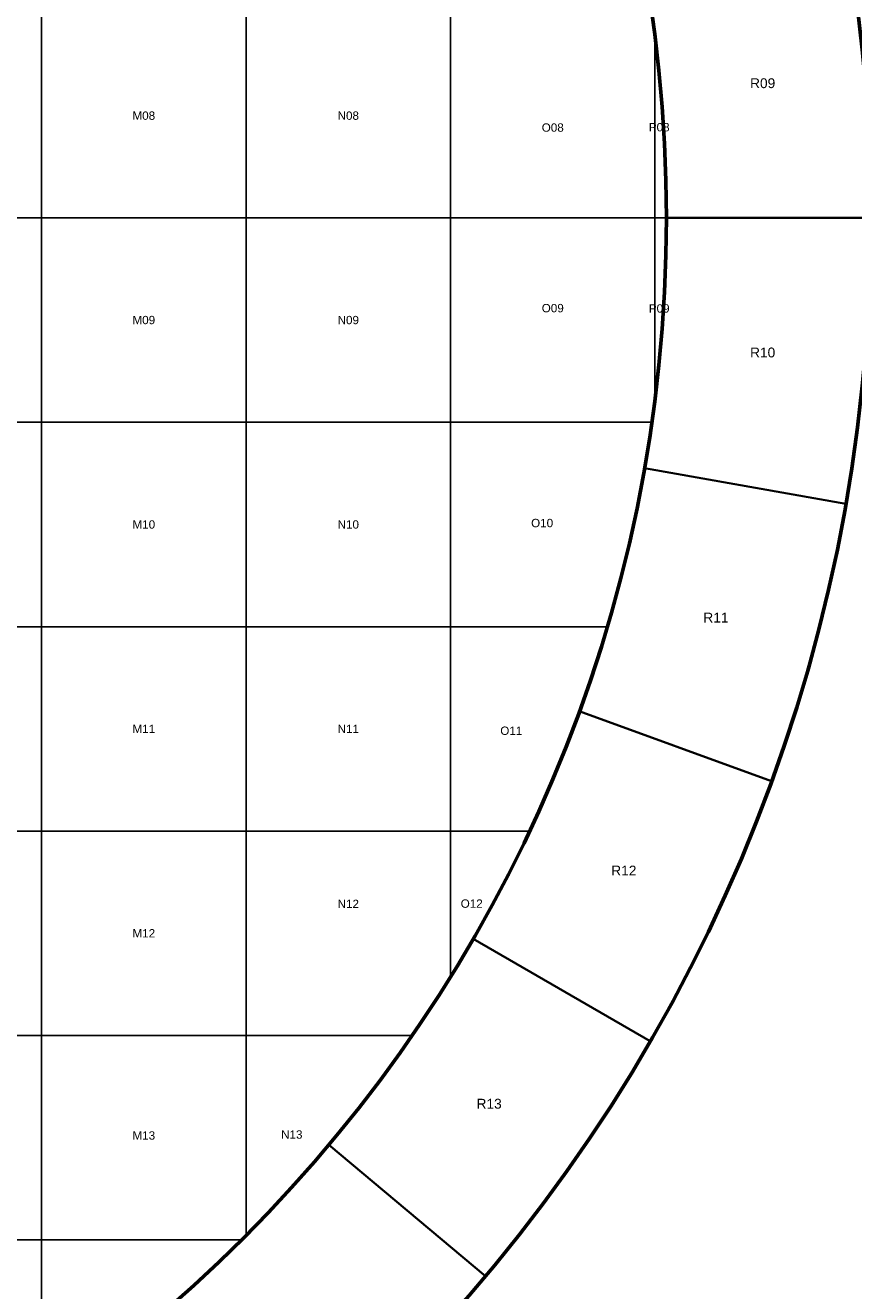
# Model space of a CAD drawing. Header units: millimetres. Extents: x 10 to 840, y 10 to 584.
# Tile 8 of 13: x 598 to 719, y 140 to 325. Entities that reach past the tile are written whole.
import ezdxf
from ezdxf.enums import TextEntityAlignment as Align

# ---------------------------------------------------------------- set-up
doc = ezdxf.new("R2010")
doc.units = ezdxf.units.MM
doc.layers.add('C1d1b19', color=7, linetype='Continuous', true_color=0x1d1b19)
doc.layers.add('C5a554d', color=7, linetype='Continuous', true_color=0x5a554d)
doc.styles.add('AR', font='arial.ttf')

msp = doc.modelspace()

# ---------------------------------------------------------------- linework, layer by layer
at = {"layer": 'C1d1b19', "lineweight": 30}
for points in [[(688.45, 333.76), (689.06, 330.11), (689.61, 326.46), (690.09, 322.8), (690.51, 319.13), (690.86, 315.45), (691.15, 311.77), (691.38, 308.08), (691.54, 304.39), (691.63, 300.69), (691.67, 297), (721.67, 297), (721.63, 301.22), (721.52, 305.43), (721.34, 309.65), (721.08, 313.86), (720.75, 318.06), (720.34, 322.26), (719.87, 326.45), (719.31, 330.63), (718.69, 334.8), (718, 338.96), (688.45, 333.76)], [(691.67, 297), (691.63, 293.31), (691.54, 289.61), (691.38, 285.92), (691.15, 282.23), (690.86, 278.55), (690.51, 274.87), (690.09, 271.2), (689.61, 267.54), (689.06, 263.89), (688.45, 260.24), (718, 255.04), (718.69, 259.2), (719.31, 263.37), (719.87, 267.55), (720.34, 271.74), (720.75, 275.94), (721.08, 280.14), (721.34, 284.35), (721.52, 288.57), (721.63, 292.78), (721.67, 297), (691.67, 297)], [(688.45, 260.24), (687.78, 256.61), (687.04, 252.99), (686.24, 249.39), (685.38, 245.79), (684.45, 242.22), (683.47, 238.66), (682.42, 235.11), (681.31, 231.59), (680.13, 228.09), (678.9, 224.61), (707.09, 214.35), (708.5, 218.32), (709.84, 222.32), (711.11, 226.34), (712.3, 230.39), (713.43, 234.45), (714.49, 238.54), (715.47, 242.64), (716.39, 246.75), (717.23, 250.89), (718, 255.04), (688.45, 260.24)], [(678.9, 224.61), (677.61, 221.15), (676.25, 217.71), (674.84, 214.3), (673.37, 210.91), (671.84, 207.55), (670.24, 204.21), (668.6, 200.91), (666.89, 197.63), (665.13, 194.38), (663.31, 191.17), (689.29, 176.17), (691.37, 179.84), (693.38, 183.54), (695.33, 187.29), (697.21, 191.06), (699.02, 194.87), (700.77, 198.71), (702.46, 202.57), (704.07, 206.47), (705.62, 210.39), (707.09, 214.35), (678.9, 224.61)], [(663.31, 191.17), (661.43, 187.98), (659.5, 184.83), (657.52, 181.72), (655.48, 178.64), (653.39, 175.59), (651.24, 172.59), (649.04, 169.62), (646.8, 166.68), (644.5, 163.79), (642.15, 160.94), (665.13, 141.66), (667.81, 144.91), (670.44, 148.22), (673, 151.56), (675.51, 154.95), (677.96, 158.39), (680.35, 161.86), (682.68, 165.38), (684.94, 168.94), (687.15, 172.53), (689.29, 176.17), (663.31, 191.17)], [(642.15, 160.94), (639.75, 158.13), (637.3, 155.37), (634.8, 152.64), (632.26, 149.96), (629.67, 147.33), (627.04, 144.74), (624.36, 142.2), (621.63, 139.7), (618.87, 137.25), (616.06, 134.85), (635.34, 111.87), (638.55, 114.61), (641.71, 117.41), (644.82, 120.26), (647.88, 123.16), (650.88, 126.12), (653.84, 129.12), (656.74, 132.18), (659.59, 135.29), (662.39, 138.45), (665.13, 141.66), (642.15, 160.94)]]:
    msp.add_lwpolyline(points, close=True, dxfattribs=at)
at = {"layer": 'C1d1b19', "lineweight": 60}
for radius in [241.67, 211.67]:
    msp.add_circle((480, 297), radius, dxfattribs=at)
at = {"layer": 'C5a554d', "lineweight": 20}
for points in [[(570, 327), (600, 327), (600, 297), (570, 297), (570, 327)], [(600, 327), (630, 327), (630, 297), (600, 297), (600, 327)], [(630, 327), (660, 327), (660, 297), (630, 297), (630, 327)], [(660, 297), (660, 327), (689.53, 327), (689.56, 326.77), (689.65, 326.13), (689.74, 325.49), (689.83, 324.84), (689.91, 324.2), (689.99, 323.55), (690, 323.51), (690, 297), (660, 297)], [(690, 323.51), (690.07, 322.91), (690.15, 322.27), (690.23, 321.62), (690.3, 320.98), (690.38, 320.33), (690.45, 319.68), (690.52, 319.04), (690.58, 318.39), (690.65, 317.75), (690.71, 317.1), (690.77, 316.45), (690.83, 315.81), (690.89, 315.16), (690.94, 314.51), (690.99, 313.87), (691.04, 313.22), (691.09, 312.57), (691.14, 311.92), (691.18, 311.28), (691.23, 310.63), (691.27, 309.98), (691.31, 309.33), (691.34, 308.68), (691.38, 308.03), (691.41, 307.39), (691.44, 306.74), (691.47, 306.09), (691.5, 305.44), (691.52, 304.79), (691.55, 304.14), (691.57, 303.49), (691.59, 302.84), (691.6, 302.19), (691.62, 301.55), (691.63, 300.9), (691.64, 300.25), (691.65, 299.6), (691.66, 298.95), (691.66, 298.3), (691.67, 297.65), (691.67, 297), (690, 297), (690, 323.51)], [(570, 297), (600, 297), (600, 267), (570, 267), (570, 297)], [(600, 297), (630, 297), (630, 267), (600, 267), (600, 297)], [(630, 297), (660, 297), (660, 267), (630, 267), (630, 297)], [(660, 297), (690, 297), (690, 270.49), (689.99, 270.45), (689.91, 269.8), (689.83, 269.16), (689.74, 268.51), (689.65, 267.87), (689.56, 267.23), (689.53, 267), (660, 267), (660, 297)], [(691.67, 297), (691.67, 296.35), (691.66, 295.7), (691.66, 295.05), (691.65, 294.4), (691.64, 293.75), (691.63, 293.1), (691.62, 292.45), (691.6, 291.81), (691.59, 291.16), (691.57, 290.51), (691.55, 289.86), (691.52, 289.21), (691.5, 288.56), (691.47, 287.91), (691.44, 287.26), (691.41, 286.61), (691.38, 285.97), (691.34, 285.32), (691.31, 284.67), (691.27, 284.02), (691.23, 283.37), (691.18, 282.72), (691.14, 282.08), (691.09, 281.43), (691.04, 280.78), (690.99, 280.13), (690.94, 279.49), (690.89, 278.84), (690.83, 278.19), (690.77, 277.55), (690.71, 276.9), (690.65, 276.25), (690.58, 275.61), (690.52, 274.96), (690.45, 274.32), (690.38, 273.67), (690.3, 273.02), (690.23, 272.38), (690.15, 271.73), (690.07, 271.09), (690, 270.49), (690, 297), (691.67, 297)], [(570, 267), (600, 267), (600, 237), (570, 237), (570, 267)], [(600, 267), (630, 267), (630, 237), (600, 237), (600, 267)], [(630, 267), (660, 267), (660, 237), (630, 237), (630, 267)], [(660, 267), (689.53, 267), (689.47, 266.58), (689.38, 265.94), (689.28, 265.3), (689.18, 264.66), (689.08, 264.02), (688.98, 263.38), (688.87, 262.73), (688.77, 262.09), (688.66, 261.45), (688.55, 260.81), (688.44, 260.17), (688.32, 259.53), (688.21, 258.9), (688.09, 258.26), (687.97, 257.62), (687.85, 256.98), (687.73, 256.34), (687.6, 255.71), (687.47, 255.07), (687.34, 254.43), (687.21, 253.8), (687.08, 253.16), (686.94, 252.53), (686.8, 251.89), (686.66, 251.26), (686.52, 250.62), (686.38, 249.99), (686.24, 249.36), (686.09, 248.72), (685.94, 248.09), (685.79, 247.46), (685.63, 246.83), (685.48, 246.2), (685.32, 245.57), (685.16, 244.94), (685, 244.31), (684.84, 243.68), (684.68, 243.05), (684.51, 242.43), (684.34, 241.8), (684.17, 241.17), (684, 240.55), (683.83, 239.92), (683.65, 239.3), (683.47, 238.67), (683.29, 238.05), (683.11, 237.42), (682.98, 237), (660, 237), (660, 267)], [(570, 237), (600, 237), (600, 207), (570, 207), (570, 237)], [(600, 237), (630, 237), (630, 207), (600, 207), (600, 237)], [(630, 237), (660, 237), (660, 207), (630, 207), (630, 237)], [(660, 237), (682.98, 237), (682.93, 236.8), (682.74, 236.18), (682.55, 235.56), (682.36, 234.94), (682.17, 234.31), (681.98, 233.69), (681.78, 233.08), (681.59, 232.46), (681.39, 231.84), (681.19, 231.22), (680.98, 230.6), (680.78, 229.99), (680.57, 229.37), (680.36, 228.76), (680.15, 228.14), (679.94, 227.53), (679.73, 226.92), (679.51, 226.3), (679.29, 225.69), (679.07, 225.08), (678.85, 224.47), (678.63, 223.86), (678.4, 223.25), (678.18, 222.64), (677.95, 222.04), (677.72, 221.43), (677.48, 220.82), (677.25, 220.22), (677.01, 219.61), (676.77, 219.01), (676.53, 218.4), (676.29, 217.8), (676.05, 217.2), (675.8, 216.6), (675.55, 216), (675.31, 215.4), (675.05, 214.8), (674.8, 214.2), (674.55, 213.61), (674.29, 213.01), (674.03, 212.41), (673.77, 211.82), (673.51, 211.22), (673.24, 210.63), (672.98, 210.04), (672.71, 209.45), (672.44, 208.86), (672.17, 208.27), (671.9, 207.68), (671.62, 207.09), (671.58, 207), (660, 207), (660, 237)], [(570, 207), (600, 207), (600, 177), (570, 177), (570, 207)], [(600, 207), (630, 207), (630, 177), (600, 177), (600, 207)], [(630, 207), (660, 207), (660, 185.63), (659.86, 185.41), (659.52, 184.86), (659.17, 184.31), (658.83, 183.76), (658.48, 183.21), (658.13, 182.66), (657.78, 182.12), (657.42, 181.57), (657.07, 181.03), (656.71, 180.49), (656.35, 179.94), (655.99, 179.4), (655.63, 178.86), (655.27, 178.33), (654.9, 177.79), (654.54, 177.25), (654.36, 177), (630, 177), (630, 207)], [(671.58, 207), (671.34, 206.5), (671.07, 205.91), (670.79, 205.33), (670.5, 204.74), (670.22, 204.16), (669.93, 203.58), (669.65, 202.99), (669.36, 202.41), (669.07, 201.83), (668.77, 201.25), (668.48, 200.67), (668.18, 200.1), (667.88, 199.52), (667.58, 198.94), (667.28, 198.37), (666.98, 197.79), (666.67, 197.22), (666.37, 196.65), (666.06, 196.08), (665.75, 195.51), (665.43, 194.94), (665.12, 194.37), (664.81, 193.8), (664.49, 193.24), (664.17, 192.67), (663.85, 192.11), (663.52, 191.54), (663.2, 190.98), (662.87, 190.42), (662.55, 189.86), (662.22, 189.3), (661.89, 188.74), (661.55, 188.18), (661.22, 187.63), (660.88, 187.07), (660.54, 186.52), (660.2, 185.96), (660, 185.63), (660, 207), (671.58, 207)], [(570, 177), (600, 177), (600, 147), (570, 147), (570, 177)], [(600, 177), (630, 177), (630, 147.66), (629.67, 147.33), (629.34, 147), (600, 147), (600, 177)], [(654.36, 177), (654.17, 176.72), (653.8, 176.18), (653.43, 175.65), (653.06, 175.12), (652.68, 174.59), (652.3, 174.06), (651.93, 173.53), (651.55, 173.01), (651.17, 172.48), (650.78, 171.96), (650.4, 171.43), (650.01, 170.91), (649.62, 170.39), (649.24, 169.87), (648.84, 169.35), (648.45, 168.83), (648.06, 168.32), (647.66, 167.8), (647.27, 167.29), (646.87, 166.78), (646.47, 166.26), (646.06, 165.75), (645.66, 165.25), (645.26, 164.74), (644.85, 164.23), (644.44, 163.73), (644.03, 163.22), (643.62, 162.72), (643.21, 162.22), (642.79, 161.72), (642.38, 161.22), (641.96, 160.72), (641.54, 160.23), (641.12, 159.73), (640.7, 159.24), (640.28, 158.75), (639.85, 158.25), (639.42, 157.76), (639, 157.28), (638.57, 156.79), (638.14, 156.3), (637.7, 155.82), (637.27, 155.34), (636.83, 154.85), (636.4, 154.37), (635.96, 153.89), (635.52, 153.42), (635.08, 152.94), (634.64, 152.46), (634.19, 151.99), (633.75, 151.52), (633.3, 151.05), (632.85, 150.58), (632.4, 150.11), (631.95, 149.64), (631.5, 149.18), (631.04, 148.71), (630.59, 148.25), (630.13, 147.79), (630, 147.66), (630, 177), (654.36, 177)], [(570, 147), (600, 147), (600, 122.64), (599.75, 122.46), (599.21, 122.1), (598.67, 121.73), (598.14, 121.37), (597.6, 121.01), (597.06, 120.65), (596.51, 120.29), (595.97, 119.93), (595.43, 119.58), (594.88, 119.22), (594.34, 118.87), (593.79, 118.52), (593.24, 118.17), (592.69, 117.83), (592.14, 117.48), (591.59, 117.14), (591.37, 117), (570, 117), (570, 147)]]:
    msp.add_lwpolyline(points, close=True, dxfattribs=at)
msp.add_lwpolyline([(600, 122.64), (600, 147), (629.34, 147), (629.34, 147), (629.21, 146.87), (628.75, 146.41), (628.29, 145.96), (627.82, 145.5), (627.36, 145.05), (626.89, 144.6), (626.42, 144.15), (625.95, 143.7), (625.48, 143.25), (625.01, 142.81), (624.54, 142.36), (624.06, 141.92), (623.58, 141.48), (623.11, 141.04), (622.63, 140.6), (622.15, 140.17), (621.66, 139.73), (621.18, 139.3)], dxfattribs=at)

# ---------------------------------------------------------------- texts
at = {"layer": 'C1d1b19', "style": 'AR'}
for s, p in [('R09', (705.8, 316.76)), ('R10', (705.8, 277.24)), ('R11', (698.94, 238.33)), ('R12', (685.43, 201.21)), ('R13', (665.67, 166.99))]:
    msp.add_text(s, height=1.44, dxfattribs=at).set_placement(p, align=Align.MIDDLE_CENTER)
at = {"layer": 'C5a554d', "style": 'AR'}
for s, p in [('M08', (615, 312)), ('N08', (645, 312)), ('O08', (675, 310.25)), ('P08', (690.62, 310.3)), ('O09', (675, 283.75)), ('P09', (690.62, 283.7)), ('M09', (615, 282)), ('N09', (645, 282)), ('M10', (615, 252)), ('N10', (645, 252)), ('O10', (673.44, 252.21)), ('M11', (615, 222)), ('N11', (645, 222)), ('O11', (668.92, 221.73)), ('N12', (645, 196.32)), ('O12', (663.11, 196.36)), ('M12', (615, 192)), ('M13', (615, 162.33)), ('N13', (636.71, 162.47))]:
    msp.add_text(s, height=1.224, dxfattribs=at).set_placement(p, align=Align.MIDDLE_CENTER)

doc.saveas('drawing.dxf')
